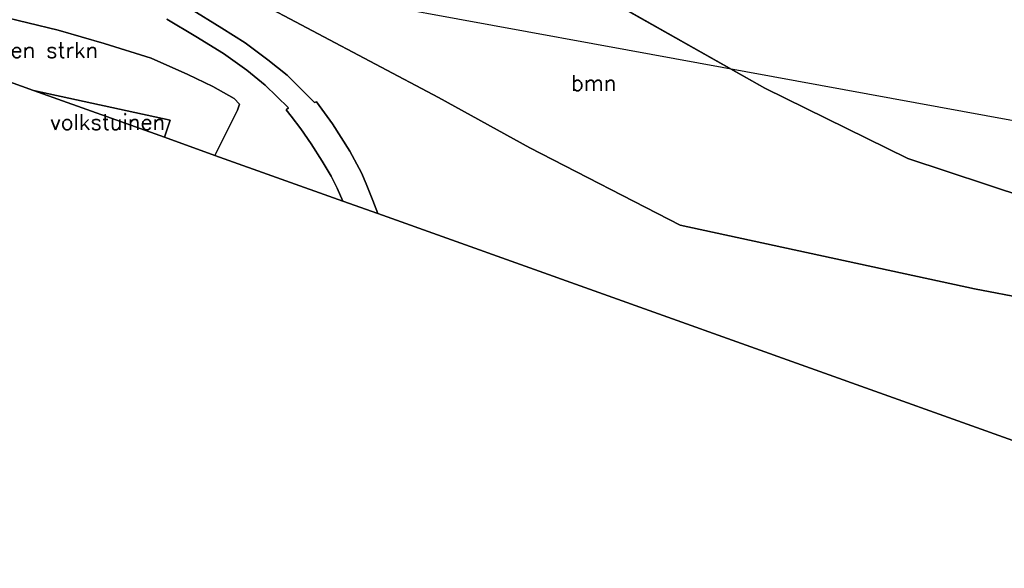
# Model space of a CAD drawing. Header units: millimetres. Extents: x 129727 to 131402, y 399018 to 399724.
# Tile 31 of 60: x 130222 to 130380, y 399170 to 399257. Entities that reach past the tile are written whole.
import ezdxf
from ezdxf.enums import TextEntityAlignment as Align

# ---------------------------------------------------------------- set-up
doc = ezdxf.new("R2010")
doc.units = ezdxf.units.MM
for name, color, linetype in [('HTI_grens RWS', 162, 'FENCELINE1'), ('MDI-IN-OPNAMEGRENS', 7, 'Continuous'), ('MDI-VL-BEPLANTING', 7, 'Continuous'), ('MDI-VL-GROND', 7, 'Continuous'), ('MDI-VL-VERHARDING', 7, 'Continuous'), ('MDI-XX-BEPLANTING', 80, 'Continuous'), ('MDI-XX-GROND', 255, 'Continuous'), ('MDI-XX-HAAG', 255, 'Continuous'), ('MDI-XX-RASTER', 255, 'Continuous'), ('MDI-XX-TERREINAFSCH', 253, 'Continuous')]:
    doc.layers.add(name, color=color, linetype=linetype)
doc.styles.add('ROMANS25', font='ROMANS.shx', dxfattribs={"height": 2.5})
doc.linetypes.add('FENCELINE1', pattern='A,6.35,-2.54,[133,ltypeshp.shx,S=2.54,R=0,X=-2.54,Y=0],-2.54,25.4', length=36.83)

msp = doc.modelspace()

# ---------------------------------------------------------------- linework, layer by layer
at = {"layer": 'HTI_grens RWS', "linetype": 'FENCELINE1', "ltscale": 0.2}
msp.add_lwpolyline([(130000, 399394.103), (130023.492, 399382.014), (130051.869, 399367.611), (130074.726, 399356.089), (130099.987, 399343.266), (130254.29, 399264.59), (130319.155, 399252.697), (130442.229, 399230.165), (130761.979, 399171.579), (130855.528, 399169.639)], dxfattribs=at)
at = {"layer": 'MDI-IN-OPNAMEGRENS'}
for p, q in [((130156.199, 399270.37), (130224.041, 399246.141)), ((130224.041, 399246.141), (130244.985, 399238.662)), ((130244.985, 399238.662), (130253.085, 399235.769)), ((130253.085, 399235.769), (130273.571, 399228.452)), ((130273.571, 399228.452), (130279.171, 399226.453)), ((130279.171, 399226.453), (130400.485, 399183.126))]:
    msp.add_line(p, q, dxfattribs=at)
at = {"layer": 'MDI-VL-BEPLANTING'}
for p, q in [((130288.909, 399245.036), (130231.832, 399275.246)), ((130224.041, 399246.141), (130156.199, 399270.37)), ((130341.175, 399246.551), (130311.594, 399263.28)), ((130311.594, 399263.28), (130341.175, 399246.551)), ((130210.954, 399259.913), (130227.944, 399255.83)), ((130227.944, 399255.83), (130235.331, 399253.711)), ((130235.331, 399253.711), (130242.857, 399251.326)), ((130242.857, 399251.326), (130248.73, 399248.695)), ((130248.73, 399248.695), (130252.753, 399246.825)), ((130252.753, 399246.825), (130256.162, 399244.876)), ((130245.915, 399241.418), (130224.041, 399246.141)), ((130364.078, 399235.271), (130341.175, 399246.551)), ((130341.175, 399246.551), (130364.078, 399235.271)), ((130256.162, 399244.876), (130257.032, 399243.995)), ((130257.032, 399243.995), (130256.714, 399243.019)), ((130303.506, 399236.998), (130288.909, 399245.036)), ((130256.714, 399243.019), (130253.085, 399235.769)), ((130244.985, 399238.662), (130245.915, 399241.418)), ((130253.085, 399235.769), (130244.985, 399238.662)), ((130327.621, 399224.568), (130303.506, 399236.998)), ((130388.057, 399227.358), (130364.078, 399235.271)), ((130364.078, 399235.271), (130388.057, 399227.358)), ((130374.764, 399214.408), (130327.621, 399224.568)), ((130404.41, 399208.641), (130374.764, 399214.408))]:
    msp.add_line(p, q, dxfattribs=at)
at = {"layer": 'MDI-VL-GROND'}
for p, q in [((130231.832, 399275.246), (130288.909, 399245.036)), ((130227.944, 399255.83), (130210.954, 399259.913)), ((130254.169, 399256.147), (130249.021, 399259.331)), ((130245.389, 399257.595), (130250.001, 399254.826)), ((130235.331, 399253.711), (130227.944, 399255.83)), ((130250.001, 399254.826), (130254.478, 399252.064)), ((130257.919, 399253.777), (130254.169, 399256.147)), ((130242.857, 399251.326), (130235.331, 399253.711)), ((130261.54, 399251.048), (130257.919, 399253.777)), ((130254.478, 399252.064), (130258.185, 399249.413)), ((130248.73, 399248.695), (130242.857, 399251.326)), ((130264.625, 399248.623), (130261.54, 399251.048)), ((130252.753, 399246.825), (130248.73, 399248.695)), ((130258.185, 399249.413), (130261.107, 399247.01)), ((130269.007, 399244.217), (130264.625, 399248.623)), ((130256.162, 399244.876), (130252.753, 399246.825)), ((130261.107, 399247.01), (130264.868, 399243.358)), ((130224.041, 399246.141), (130245.915, 399241.418)), ((130244.985, 399238.662), (130224.041, 399246.141)), ((130224.041, 399246.141), (130224.041, 399246.141)), ((130257.032, 399243.995), (130256.162, 399244.876)), ((130256.714, 399243.019), (130257.032, 399243.995)), ((130269.366, 399244.341), (130269.007, 399244.217)), ((130271.893, 399240.845), (130269.366, 399244.341)), ((130288.909, 399245.036), (130303.506, 399236.998)), ((130253.085, 399235.769), (130256.714, 399243.019)), ((130264.868, 399243.358), (130264.474, 399243.063)), ((130264.474, 399243.063), (130265.299, 399242.054)), ((130245.915, 399241.418), (130244.985, 399238.662)), ((130265.299, 399242.054), (130266.867, 399240.025)), ((130273.317, 399238.606), (130271.893, 399240.845)), ((130266.867, 399240.025), (130268.482, 399237.603)), ((130268.482, 399237.603), (130270.267, 399234.844)), ((130274.711, 399236.445), (130273.317, 399238.606)), ((130276.547, 399232.97), (130274.711, 399236.445)), ((130303.506, 399236.998), (130327.621, 399224.568)), ((130273.571, 399228.452), (130253.085, 399235.769)), ((130270.267, 399234.844), (130271.726, 399232.436)), ((130277.321, 399231.222), (130276.547, 399232.97)), ((130271.726, 399232.436), (130272.642, 399230.532)), ((130278.381, 399228.526), (130277.321, 399231.222)), ((130272.642, 399230.532), (130273.571, 399228.452)), ((130279.171, 399226.453), (130278.381, 399228.526)), ((130400.485, 399183.126), (130279.171, 399226.453)), ((130327.621, 399224.568), (130374.764, 399214.408)), ((130374.764, 399214.408), (130404.41, 399208.641))]:
    msp.add_line(p, q, dxfattribs=at)
at = {"layer": 'MDI-VL-VERHARDING'}
for p, q in [((130249.021, 399259.331), (130254.169, 399256.147)), ((130250.001, 399254.826), (130245.389, 399257.595)), ((130254.478, 399252.064), (130250.001, 399254.826)), ((130254.169, 399256.147), (130257.919, 399253.777)), ((130257.919, 399253.777), (130261.54, 399251.048)), ((130258.185, 399249.413), (130254.478, 399252.064)), ((130261.54, 399251.048), (130264.625, 399248.623)), ((130261.107, 399247.01), (130258.185, 399249.413)), ((130264.625, 399248.623), (130269.007, 399244.217)), ((130264.868, 399243.358), (130261.107, 399247.01)), ((130269.007, 399244.217), (130269.366, 399244.341)), ((130269.366, 399244.341), (130271.893, 399240.845)), ((130264.474, 399243.063), (130264.868, 399243.358)), ((130265.299, 399242.054), (130264.474, 399243.063)), ((130266.867, 399240.025), (130265.299, 399242.054)), ((130271.893, 399240.845), (130273.317, 399238.606)), ((130268.482, 399237.603), (130266.867, 399240.025)), ((130270.267, 399234.844), (130268.482, 399237.603)), ((130273.317, 399238.606), (130274.711, 399236.445)), ((130274.711, 399236.445), (130276.547, 399232.97)), ((130271.726, 399232.436), (130270.267, 399234.844)), ((130276.547, 399232.97), (130277.321, 399231.222)), ((130272.642, 399230.532), (130271.726, 399232.436)), ((130277.321, 399231.222), (130278.381, 399228.526)), ((130273.571, 399228.452), (130272.642, 399230.532)), ((130279.171, 399226.453), (130273.571, 399228.452)), ((130278.381, 399228.526), (130279.171, 399226.453))]:
    msp.add_line(p, q, dxfattribs=at)
at = {"layer": 'MDI-XX-HAAG'}
for p, q in [((130210.954, 399259.913), (130227.944, 399255.83)), ((130227.944, 399255.83), (130235.331, 399253.711)), ((130235.331, 399253.711), (130242.857, 399251.326)), ((130242.857, 399251.326), (130248.73, 399248.695)), ((130248.73, 399248.695), (130252.753, 399246.825)), ((130252.753, 399246.825), (130256.162, 399244.876)), ((130256.162, 399244.876), (130257.032, 399243.995)), ((130257.032, 399243.995), (130256.714, 399243.019)), ((130256.714, 399243.019), (130253.085, 399235.769)), ((130327.621, 399224.568), (130374.764, 399214.408)), ((130374.764, 399214.408), (130404.41, 399208.641))]:
    msp.add_line(p, q, dxfattribs=at)
at = {"layer": 'MDI-XX-RASTER'}
for p, q in [((130231.832, 399275.246), (130288.909, 399245.036)), ((130224.041, 399246.141), (130245.915, 399241.418)), ((130288.909, 399245.036), (130303.506, 399236.998)), ((130245.915, 399241.418), (130244.985, 399238.662)), ((130303.506, 399236.998), (130327.621, 399224.568))]:
    msp.add_line(p, q, dxfattribs=at)
at = {"layer": 'MDI-XX-TERREINAFSCH'}
for p, q in [((130311.594, 399263.28), (130341.175, 399246.551)), ((130249.021, 399259.331), (130254.169, 399256.147)), ((130250.001, 399254.826), (130245.389, 399257.595)), ((130254.478, 399252.064), (130250.001, 399254.826)), ((130254.169, 399256.147), (130257.919, 399253.777)), ((130257.919, 399253.777), (130261.54, 399251.048)), ((130258.185, 399249.413), (130254.478, 399252.064)), ((130261.54, 399251.048), (130264.625, 399248.623)), ((130261.107, 399247.01), (130258.185, 399249.413)), ((130264.625, 399248.623), (130269.007, 399244.217)), ((130264.868, 399243.358), (130261.107, 399247.01)), ((130341.175, 399246.551), (130364.078, 399235.271)), ((130269.007, 399244.217), (130269.366, 399244.341)), ((130269.366, 399244.341), (130271.893, 399240.845)), ((130264.474, 399243.063), (130264.868, 399243.358)), ((130265.299, 399242.054), (130264.474, 399243.063)), ((130266.867, 399240.025), (130265.299, 399242.054)), ((130271.893, 399240.845), (130273.317, 399238.606)), ((130268.482, 399237.603), (130266.867, 399240.025)), ((130270.267, 399234.844), (130268.482, 399237.603)), ((130273.317, 399238.606), (130274.711, 399236.445)), ((130274.711, 399236.445), (130276.547, 399232.97)), ((130271.726, 399232.436), (130270.267, 399234.844)), ((130364.078, 399235.271), (130388.057, 399227.358)), ((130276.547, 399232.97), (130277.321, 399231.222)), ((130272.642, 399230.532), (130271.726, 399232.436)), ((130277.321, 399231.222), (130278.381, 399228.526)), ((130273.571, 399228.452), (130272.642, 399230.532)), ((130278.381, 399228.526), (130279.171, 399226.453))]:
    msp.add_line(p, q, dxfattribs=at)

# ---------------------------------------------------------------- texts
at = {"layer": 'MDI-XX-BEPLANTING', "style": 'ROMANS25'}
for s, p in [('bmn en strkn', (130222.867, 399252.641)), ('bmn', (130313.771, 399247.381))]:
    msp.add_text(s, height=2.5, dxfattribs=at).set_placement(p, align=Align.MIDDLE_CENTER)
at = {"layer": 'MDI-XX-GROND', "style": 'ROMANS25'}
msp.add_text('volkstuinen', height=2.5, dxfattribs=at).set_placement((130235.91, 399241.111), align=Align.MIDDLE_CENTER)

doc.saveas('drawing.dxf')
